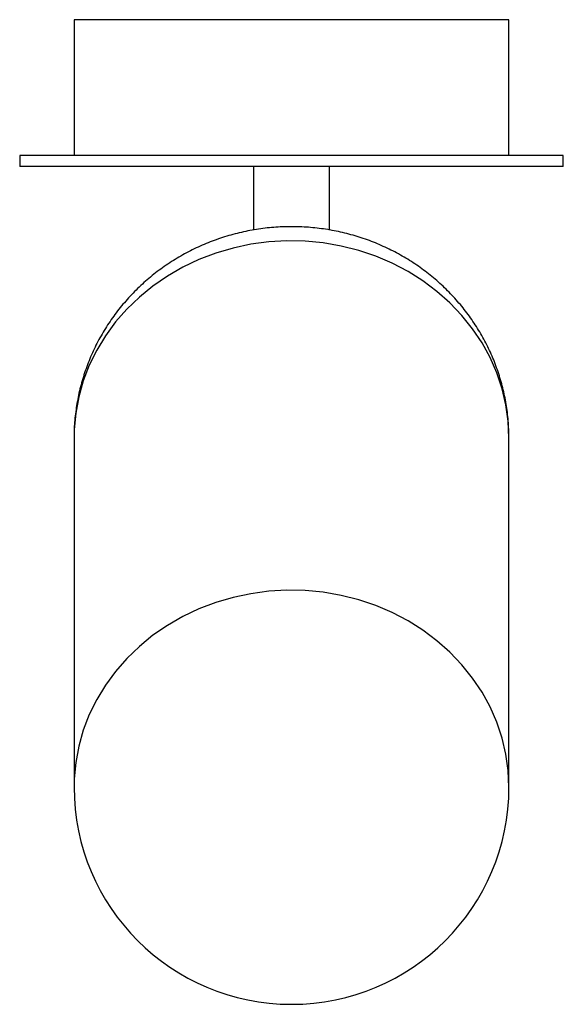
# Paper-space layout '_Superior' of a CAD drawing. Header units: millimetres. Extents: x -83 to 17, y -269 to -88.
import ezdxf

# ---------------------------------------------------------------- set-up
doc = ezdxf.new("R2010")
doc.units = ezdxf.units.MM

psp = doc.layouts.new('_Superior')

# ---------------------------------------------------------------- linework, layer by layer
at = {"color": 7, "linetype": 'Continuous', "lineweight": 25}
for p, q in [((-72.93, -87.5), (-72.93, -112.5)), ((7.07, -87.5), (-72.93, -87.5)), ((7.07, -112.5), (7.07, -87.5)), ((-82.93, -112.5), (-82.93, -114.5)), ((17.07, -112.5), (-82.93, -112.5)), ((17.07, -114.5), (17.07, -112.5)), ((17.07, -114.5), (-82.93, -114.5)), ((-39.93, -114.5), (-39.93, -126.22)), ((-25.93, -126.24), (-25.93, -114.5)), ((-72.93, -164.47), (-72.93, -228.79)), ((7.07, -228.79), (7.07, -164.47))]:
    psp.add_line(p, q, dxfattribs=at)
at = {"color": 8, "linetype": 'Continuous', "lineweight": 25, "flags": 128}
for points in [[(7.07, -164.47), (6.93, -161.44), (6.51, -158.42), (5.81, -155.45), (4.84, -152.55), (3.61, -149.72), (2.12, -147), (0.38, -144.41), (-1.59, -141.95), (-3.78, -139.65), (-6.17, -137.53), (-8.75, -135.59), (-11.5, -133.86), (-14.4, -132.34), (-17.43, -131.05), (-20.57, -129.99), (-23.8, -129.17), (-27.09, -128.61), (-30.42, -128.29), (-33.77, -128.23), (-37.12, -128.42), (-40.43, -128.86), (-43.69, -129.55), (-46.88, -130.49), (-49.97, -131.67), (-52.93, -133.07), (-55.76, -134.7), (-58.43, -136.54), (-60.92, -138.57), (-63.21, -140.78), (-65.29, -143.16), (-67.15, -145.69), (-68.76, -148.35), (-70.13, -151.12), (-71.23, -153.99), (-72.06, -156.93), (-72.62, -159.93), (-72.9, -162.95), (-72.93, -164.47)], [(7.07, -228.79), (6.93, -225.75), (6.51, -222.74), (5.81, -219.77), (4.84, -216.86), (3.61, -214.04), (2.12, -211.32), (0.38, -208.72), (-1.59, -206.27), (-3.78, -203.97), (-6.17, -201.85), (-8.75, -199.91), (-11.5, -198.18), (-14.4, -196.66), (-17.43, -195.37), (-20.57, -194.31), (-23.8, -193.49), (-27.09, -192.92), (-30.42, -192.61), (-33.77, -192.54), (-37.12, -192.73), (-40.43, -193.18), (-43.69, -193.87), (-46.88, -194.81), (-49.97, -195.98), (-52.93, -197.39), (-55.76, -199.02), (-58.43, -200.85), (-60.92, -202.89), (-63.21, -205.1), (-65.29, -207.48), (-67.15, -210.01), (-68.76, -212.67), (-70.13, -215.44), (-71.23, -218.31), (-72.06, -221.25), (-72.62, -224.24), (-72.9, -227.27), (-72.93, -228.79)]]:
    psp.add_lwpolyline(points, dxfattribs=at)
at = {"color": 7, "linetype": 'Continuous', "lineweight": 25}
psp.add_arc((-32.93, -228.79), 40, 180, 0, dxfattribs=at)
psp.add_open_spline([(7.07, -164.47), (7.04, -163.42), (6.99, -161.35), (6.59, -158.27), (5.97, -155.26), (5.1, -152.3), (4, -149.43), (2.67, -146.66), (1.12, -143.99), (-0.64, -141.45), (-2.6, -139.06), (-4.75, -136.82), (-7.08, -134.76), (-9.56, -132.87), (-12.2, -131.18), (-14.97, -129.7), (-17.86, -128.43), (-20.84, -127.38), (-23.91, -126.57), (-27.04, -125.99), (-30.21, -125.66), (-33.41, -125.57), (-36.61, -125.73), (-39.79, -126.14), (-42.93, -126.8), (-46.02, -127.7), (-49.02, -128.84), (-51.92, -130.21), (-54.69, -131.8), (-57.33, -133.61), (-59.81, -135.62), (-62.11, -137.81), (-64.22, -140.18), (-66.13, -142.7), (-67.82, -145.36), (-69.28, -148.13), (-70.51, -151.01), (-71.49, -153.97), (-72.23, -156.99), (-72.71, -160.06), (-72.94, -162.57), (-72.91, -164.05), (-72.9, -164.5)], degree=3, knots=[0, 0, 0, 0, 0.0254501, 0.0503752, 0.0752728, 0.1001545, 0.1250321, 0.1499176, 0.1748226, 0.1997583, 0.224735, 0.249762, 0.2748471, 0.2999968, 0.3252154, 0.3505059, 0.3758692, 0.4013045, 0.4268094, 0.45238, 0.4780111, 0.5036963, 0.529428, 0.5551957, 0.5809888, 0.6067968, 0.6326084, 0.6584117, 0.6841947, 0.7099456, 0.7356533, 0.7613075, 0.7868998, 0.8124234, 0.8378737, 0.8632481, 0.8885463, 0.9137701, 0.9389234, 0.9640115, 0.9890418, 1, 1, 1, 1], dxfattribs=at)

doc.saveas('drawing.dxf')
